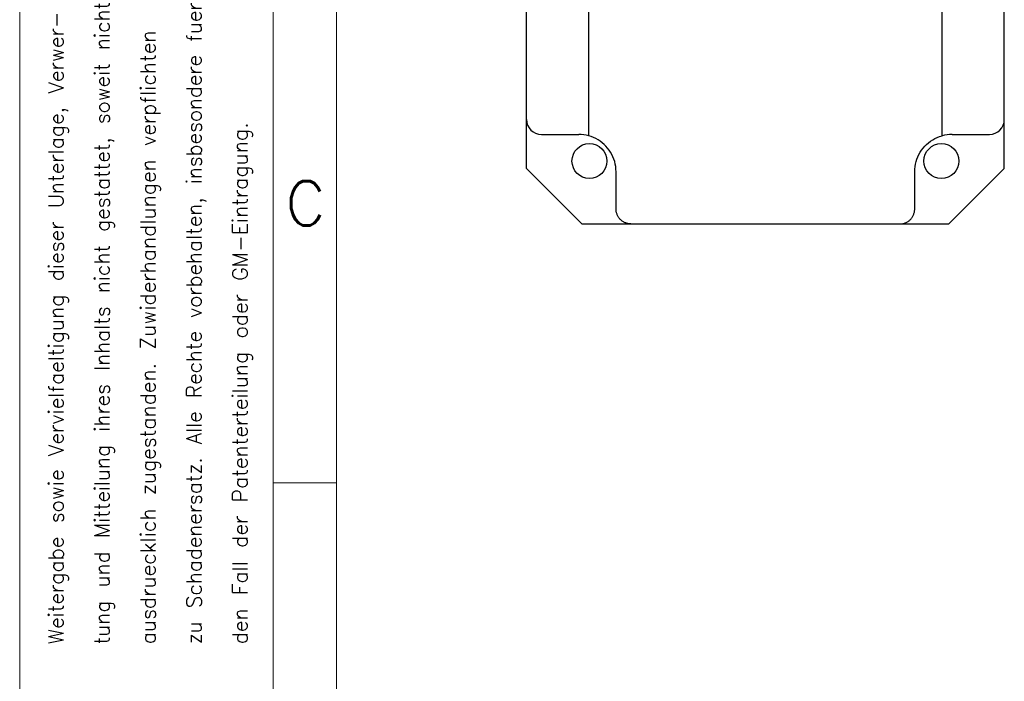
# Model space of a CAD drawing. Extents: x 0 to 1069, y 0 to 756.
# Tile 7 of 24: x 0 to 198, y 338 to 471. Entities that reach past the tile are written whole.
import ezdxf
from ezdxf.enums import TextEntityAlignment as Align

# ---------------------------------------------------------------- set-up
doc = ezdxf.new("R2010")
doc.units = 0
doc.header["$LTSCALE"] = 12.73
doc.header["$MEASUREMENT"] = 0
doc.layers.add('12000_RIGHT', color=7, linetype='CONTINUOUS')
doc.layers.add('90000_FRAME', color=7, linetype='CONTINUOUS')
doc.styles.add('SEACAD_TXT_SHX', font='txt.shx', dxfattribs={"height": 0.2})

msp = doc.modelspace()

# ---------------------------------------------------------------- linework, layer by layer
at = {"layer": '12000_RIGHT', "color": 7, "linetype": 'CONTINUOUS', "lineweight": 25}
for p, q in [((101.814463, 441.157873), (101.814463, 514.863501)), ((114.314463, 447.739103), (114.314463, 508.282271)), ((185.314463, 447.739103), (185.314463, 508.282271)), ((197.814463, 441.157873), (197.814463, 505.010687)), ((104.814463, 448.010687), (112.314463, 448.010687)), ((114.803648, 447.585562), (114.314463, 447.739103)), ((115.281279, 447.398937), (114.803648, 447.585562)), ((115.745112, 447.180065), (115.281279, 447.398937)), ((116.193034, 446.929928), (115.745112, 447.180065)), ((183.4359, 446.929934), (183.883818, 447.180067)), ((183.883818, 447.180067), (184.347647, 447.398939)), ((184.347647, 447.398939), (184.825278, 447.585562)), ((184.825278, 447.585562), (185.314463, 447.739103)), ((187.314463, 448.010687), (194.814463, 448.010687)), ((116.622958, 446.649643), (116.193034, 446.929928)), ((117.032786, 446.340557), (116.622958, 446.649643)), ((117.420493, 446.004168), (117.032786, 446.340557)), ((117.784174, 445.642183), (117.420493, 446.004168)), ((118.122141, 445.256304), (117.784174, 445.642183)), ((118.432942, 444.848219), (118.122141, 445.256304)), ((181.195986, 444.848219), (181.506787, 445.256304)), ((181.506787, 445.256304), (181.844752, 445.642187)), ((181.844752, 445.642187), (182.208437, 446.004175)), ((182.208437, 446.004175), (182.596148, 446.340563)), ((182.596148, 446.340563), (183.005976, 446.649649)), ((183.005976, 446.649649), (183.4359, 446.929934)), ((118.715206, 444.41971), (118.432942, 444.848219)), ((118.967627, 443.972674), (118.715206, 444.41971)), ((119.18899, 443.509161), (118.967627, 443.972674)), ((119.378182, 443.031363), (119.18899, 443.509161)), ((180.250748, 443.03137), (180.43994, 443.509173)), ((180.43994, 443.509173), (180.661303, 443.972677)), ((180.661303, 443.972677), (180.913721, 444.41971)), ((180.913721, 444.41971), (181.195986, 444.848219)), ((112.961649, 430.010687), (101.814463, 441.157873)), ((119.53426, 442.541575), (119.378182, 443.031363)), ((119.656424, 442.042193), (119.53426, 442.541575)), ((119.744097, 441.535639), (119.656424, 442.042193)), ((119.796849, 441.024347), (119.744097, 441.535639)), ((179.832077, 441.024351), (179.884829, 441.535647)), ((179.884829, 441.535647), (179.972504, 442.042204)), ((179.972504, 442.042204), (180.094668, 442.541586)), ((180.094668, 442.541586), (180.250748, 443.03137)), ((186.667277, 430.010687), (197.814463, 441.157873)), ((119.814463, 440.510687), (119.796849, 441.024347)), ((119.814463, 433.010687), (119.814463, 440.510687)), ((179.814463, 440.510687), (179.832077, 441.024351)), ((179.814463, 433.010687), (179.814463, 440.510687)), ((119.817486, 432.876124), (119.814463, 433.010687)), ((119.826542, 432.741812), (119.817486, 432.876124)), ((119.84161, 432.60803), (119.826542, 432.741812)), ((119.862664, 432.475046), (119.84161, 432.60803)), ((119.889674, 432.343104), (119.862664, 432.475046)), ((119.92261, 432.212431), (119.889674, 432.343104)), ((119.96143, 432.083262), (119.92261, 432.212431)), ((120.006037, 431.955893), (119.96143, 432.083262)), ((120.05629, 431.830687), (120.006037, 431.955893)), ((120.112048, 431.707987), (120.05629, 431.830687)), ((120.173201, 431.588049), (120.112048, 431.707987)), ((120.239682, 431.471007), (120.173201, 431.588049)), ((120.311421, 431.356989), (120.239682, 431.471007)), ((120.388279, 431.246203), (120.311421, 431.356989)), ((120.469996, 431.138983), (120.388279, 431.246203)), ((179.159668, 431.13991), (179.241576, 431.247484)), ((179.241576, 431.247484), (179.318552, 431.358576)), ((179.318552, 431.358576), (179.390328, 431.472815)), ((179.390328, 431.472815), (179.45677, 431.589991)), ((179.45677, 431.589991), (179.51783, 431.709967)), ((179.51783, 431.709967), (179.573452, 431.832598)), ((179.573452, 431.832598), (179.623547, 431.957644)), ((179.623547, 431.957644), (179.66799, 432.08478)), ((179.66799, 432.08478), (179.70666, 432.213671)), ((179.70666, 432.213671), (179.739468, 432.344046)), ((179.739468, 432.344046), (179.766383, 432.475695)), ((179.766383, 432.475695), (179.787371, 432.608427)), ((179.787371, 432.608427), (179.802401, 432.742022)), ((179.802401, 432.742022), (179.811442, 432.876204)), ((179.811442, 432.876204), (179.814463, 433.010687)), ((112.961649, 430.010687), (186.667277, 430.010687)), ((120.556292, 431.035673), (120.469996, 431.138983)), ((120.646935, 430.93656), (120.556292, 431.035673)), ((120.741822, 430.841738), (120.646935, 430.93656)), ((120.840874, 430.751269), (120.741822, 430.841738)), ((120.943991, 430.665228), (120.840874, 430.751269)), ((121.050917, 430.583815), (120.943991, 430.665228)), ((121.161354, 430.507254), (121.050917, 430.583815)), ((121.275015, 430.435766), (121.161354, 430.507254)), ((121.391724, 430.369482), (121.275015, 430.435766)), ((121.511366, 430.308462), (121.391724, 430.369482)), ((121.633826, 430.252787), (121.511366, 430.308462)), ((121.758858, 430.202566), (121.633826, 430.252787)), ((121.886114, 430.157953), (121.758858, 430.202566)), ((122.015246, 430.119101), (121.886114, 430.157953)), ((122.145945, 430.086111), (122.015246, 430.119101)), ((122.277974, 430.059042), (122.145945, 430.086111)), ((122.411101, 430.037928), (122.277974, 430.059042)), ((122.545077, 430.022814), (122.411101, 430.037928)), ((122.679625, 430.013723), (122.545077, 430.022814)), ((122.814461, 430.010687), (122.679625, 430.013723)), ((176.814463, 430.010687), (176.949231, 430.01372)), ((176.949231, 430.01372), (177.083655, 430.022799)), ((177.083655, 430.022799), (177.217446, 430.037878)), ((177.217446, 430.037878), (177.350317, 430.058924)), ((177.350317, 430.058924), (177.48205, 430.085898)), ((177.48205, 430.085898), (177.612446, 430.118757)), ((177.612446, 430.118757), (177.741303, 430.157465)), ((177.741303, 430.157465), (177.86834, 430.201918)), ((177.86834, 430.201918), (177.993224, 430.251986)), ((177.993224, 430.251986), (178.115616, 430.307528)), ((178.115616, 430.307528), (178.235289, 430.368448)), ((178.235289, 430.368448), (178.35212, 430.434698)), ((178.35212, 430.434698), (178.465998, 430.506216)), ((178.465998, 430.506216), (178.576735, 430.582892)), ((178.576735, 430.582892), (178.684014, 430.664499)), ((178.684014, 430.664499), (178.787506, 430.750792)), ((178.787506, 430.750792), (178.886931, 430.84157)), ((178.886931, 430.84157), (178.982165, 430.936739)), ((178.982165, 430.936739), (179.073117, 431.036223)), ((179.073117, 431.036223), (179.159668, 431.13991))]:
    msp.add_line(p, q, dxfattribs=at)
for centre in [(114.459124, 442.655348), (185.169802, 442.655348)]:
    msp.add_circle(centre, 3.5, dxfattribs=at)
for centre, radius, start, end in [((104.814463, 451.010687), 3, 180, 270), ((194.814463, 451.010687), 3, 270, 0), ((112.314463, 440.510687), 7.5, 74.533991, 90), ((187.314463, 440.510687), 7.5, 90, 105.466009)]:
    msp.add_arc(centre, radius, start, end, dxfattribs=at)
at = {"layer": '90000_FRAME', "color": 7, "linetype": 'CONTINUOUS', "lineweight": 13}
for p, q in [((0, 755.972514), (0, 0)), ((50.90724, 743.245704), (50.90724, 12.72681)), ((63.63405, 99.269118), (63.63405, 730.518894)), ((50.90724, 378.011711), (63.63405, 378.011711))]:
    msp.add_line(p, q, dxfattribs=at)

# ---------------------------------------------------------------- texts
at = {"layer": '90000_FRAME', "color": 7, "linetype": 'CONTINUOUS', "lineweight": 13, "style": 'SEACAD_TXT_SHX'}
for s, p in [('zu Schadenersatz. Alle Rechte vorbehalten, insbesondere fuer', (33.53495, 345.548542)), ('Weitergabe sowie Vervielfaeltigung dieser Unterlage, Verwer-', (5.818786, 345.548459)), ('tung und Mitteilung ihres Inhalts nicht gestattet, soweit nicht', (15.057508, 345.548486)), ('ausdruecklich zugestanden. Zuwiderhandlungen verpflichten', (24.296229, 345.548514)), ('den Fall der Patenterteilung oder GM-Eintragung.', (42.773672, 345.548569))]:
    msp.add_text(s, height=3.006333, rotation=90.000172, dxfattribs=at).set_placement(p, align=Align.TOP_LEFT)
msp.add_text('C', height=8.908767, dxfattribs=at).set_placement((53.419638, 438.634659), align=Align.TOP_LEFT)

doc.saveas('drawing.dxf')
